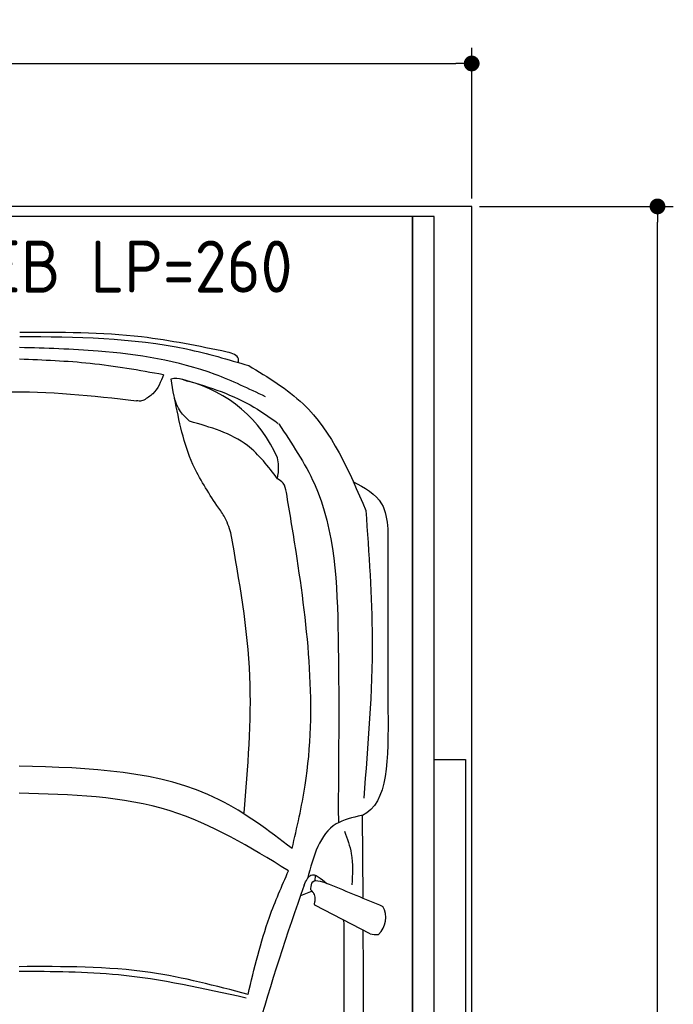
# Model space of a CAD drawing. Header units: millimetres. Extents: x -20 to 3411, y -1009 to 5673.
# Tile 3 of 3: x 1755 to 3411, y 3179 to 5673. Entities that reach past the tile are written whole.
import ezdxf

# ---------------------------------------------------------------- set-up
doc = ezdxf.new("R2010")
doc.units = ezdxf.units.MM
for name, color, linetype in [('4', 3, 'Continuous'), ('5', 3, 'Continuous'), ('Car', 10, 'Continuous')]:
    doc.layers.add(name, color=color, linetype=linetype)
doc.styles.get("Standard").update_dxf_attribs({"font": 'ISOCP.SHX'})
doc.dimstyles.new('GEN-ISO', dxfattribs={"dimscale": 20, "dimtxt": 3.5, "dimasz": 2, "dimexe": 2, "dimexo": 1, "dimgap": 1.5, "dimtad": 1, "dimdec": 1, "dimdsep": 46, "dimtxsty": 'STANDARD', "dimblk": 'PUNKT', "dimcen": 2, "dimclrd": 256, "dimclre": 256, "dimclrt": 2, "dimadec": 0, "dimazin": 0, "dimtp": 0.1, "dimtm": 0.1, "dimtfac": 0.71, "dimtdec": 1, "dimtmove": 2, "dimatfit": 3, "dimldrblk": 'PUNKT', "dimfxl": 1, "dimtolj": 1, "dimarcsym": 0})

# ---------------------------------------------------------------- blocks, each defined once
blk = doc.blocks.new('PUNKT')
at = {"layer": '4', "color": 0, "linetype": 'ByBlock'}
blk.add_line((-0.5, 0), (-1, 0), dxfattribs=at)
at = {"layer": '4', "color": 0, "linetype": 'ByBlock', "const_width": 0.5}
blk.add_lwpolyline([(-0.25, 0, 1), (0.25, 0, 1)], format="xyb", close=True, dxfattribs=at)
blk = doc.blocks.new('*D3')
at = {"layer": '5', "lineweight": -2}
for p, q in [((0, 5220), (0, 5602.1)), ((2900, 5220), (2900, 5602.1)), ((40, 5562.1), (2860, 5562.1))]:
    blk.add_line(p, q, dxfattribs=at)
at = {"layer": 'DEFPOINTS', "color": 0}
for p in [(2900, 5562.1), (0, 5200), (2900, 5200)]:
    blk.add_point(p, dxfattribs=at)
at = {"layer": '5', "lineweight": -2, "xscale": 40, "yscale": 40, "zscale": 40, "rotation": 180}
blk.add_blockref('PUNKT', (0, 5562.1), dxfattribs=at)
at = {"layer": '5', "lineweight": -2, "xscale": 40, "yscale": 40, "zscale": 40}
blk.add_blockref('PUNKT', (2900, 5562.1), dxfattribs=at)
at = {"layer": '5', "color": 2, "insert": (1450, 5627.1), "char_height": 70, "attachment_point": 5}
blk.add_mtext('290', dxfattribs=at)
blk = doc.blocks.new('*D6')
at = {"layer": '5', "lineweight": -2}
for p, q in [((2920, 5200), (3410.6, 5200)), ((3370.6, 40), (3370.6, 5160)), ((2870, 0), (3410.6, 0))]:
    blk.add_line(p, q, dxfattribs=at)
at = {"layer": 'DEFPOINTS', "color": 0}
for p in [(2900, 5200), (3370.6, 5200), (2850, 0)]:
    blk.add_point(p, dxfattribs=at)
at = {"layer": '5', "lineweight": -2, "xscale": 40, "yscale": 40, "zscale": 40}
for p, rotation in [((3370.6, 5200), 90), ((3370.6, 0), 270)]:
    blk.add_blockref('PUNKT', p, dxfattribs=dict(at, rotation=rotation))
at = {"layer": '5', "color": 2, "insert": (3305.6, 2600), "char_height": 70, "attachment_point": 5, "rotation": 90}
blk.add_mtext('\\A1;520', dxfattribs=at)

msp = doc.modelspace()

# ---------------------------------------------------------------- linework, layer by layer
msp.add_line((2750, 5174.91), (150, 5174.91))
msp.add_lwpolyline([(2900, 5200), (2850, 5200), (2850, 5200), (50, 5200), (50, 5200), (0, 5200), (0, 650), (50, 650), (50, 0), (2850, 0), (2850, 650), (2900, 650)], close=True)
for points in [[(150, 30), (2750, 30), (2750, 5174.91)], [(2805, 5174.91), (2750, 5174.91), (2750, 30), (2777.5, 30)], [(2805, 250), (2805, 5174.91)], [(2805, 3799.63), (2884, 3799.63), (2884, 1091.5), (2805, 1091.5)]]:
    msp.add_lwpolyline(points)
at = {"layer": 'Car'}
for p, q in [((2562.03, 3675.14), (2562.41, 3639.14)), ((2625.2, 3449.51), (2623.23, 3657.73)), ((2503.37, 3490.92), (2504.07, 3505.94)), ((2496.21, 3465.41), (2466.26, 3454)), ((2642.93, 3357.56), (2502.96, 3430.72))]:
    msp.add_line(p, q, dxfattribs=at)
for centre, radius, start, end in [((2096.06, 4429.06), 339.38, 23.26593, 75.55597), ((8312.3, 1397.51), 6197.21, 160.355167, 164.006031), ((2623.98, 3398.78), 58.46, 313.10202, 29.1823), ((2657.37, 3411.33), 55.62, 254.91043, 276.76527)]:
    msp.add_arc(centre, radius, start, end, dxfattribs=at)
for points, knots in [([(1755.41, 4870.94), (1897.76, 4869.66), (2094.93, 4867.87), (2282.97, 4812.38), (2335.26, 4796.95)], [0, 0, 0, 0, 423.4928418, 586.5833763, 586.5833763, 586.5833763, 586.5833763]), ([(2281.17, 4831.31), (2209.06, 4846.05), (2035.88, 4881.46), (1858.92, 4881.23), (1755.63, 4881.1)], [0, 0, 0, 0, 220.2894534, 529.0699843, 529.0699843, 529.0699843, 529.0699843]), ([(2377.92, 4717.84), (2335.78, 4738.12), (2202.78, 4802.12), (1988.02, 4835.79), (1821.47, 4840.7), (1755.29, 4842.65)], [0, 0, 0, 0, 139.9486404, 441.7007564, 640.6521216, 640.6521216, 640.6521216, 640.6521216]), ([(2309.35, 4804.58), (2309.65, 4807.89), (2311, 4822.81), (2294.22, 4827.59), (2281.17, 4831.31)], [0, 0, 0, 0, 9.4355672, 42.5072931, 42.5072931, 42.5072931, 42.5072931]), ([(2119.53, 4773.67), (2057.91, 4784.64), (1937.38, 4806.09), (1815.04, 4810.61), (1755.26, 4812.82)], [0, 0, 0, 0, 187.5262556, 366.7655398, 366.7655398, 366.7655398, 366.7655398]), ([(2335.26, 4796.95), (2384.2, 4767.46), (2524.29, 4683.06), (2589.48, 4529.62), (2631.89, 4429.79)], [0, 0, 0, 0, 168.365537, 481.9023638, 481.9023638, 481.9023638, 481.9023638]), ([(2119.53, 4773.67), (2112.44, 4755.91), (2101.81, 4729.3), (2078.01, 4714.46), (2070.1, 4709.52)], [0, 0, 0, 0, 55.1960491, 82.6743953, 82.6743953, 82.6743953, 82.6743953]), ([(2138.92, 4763.8), (2143.63, 4764.45), (2157.91, 4766.42), (2171.57, 4761.2), (2180.71, 4757.71)], [0, 0, 0, 0, 14.1183333, 42.7794359, 42.7794359, 42.7794359, 42.7794359]), ([(2185.71, 4655.94), (2177.52, 4663.76), (2148.08, 4691.9), (2142.76, 4733.66), (2138.92, 4763.8)], [0, 0, 0, 0, 33.4316052, 120.1693208, 120.1693208, 120.1693208, 120.1693208]), ([(2164.76, 4763.14), (2225.08, 4745.39), (2312.8, 4719.59), (2386.78, 4666.91), (2409.88, 4650.47)], [0, 0, 0, 0, 186.5227216, 271.2276863, 271.2276863, 271.2276863, 271.2276863]), ([(1485.03, 4709.6), (1562.49, 4718.97), (1750.97, 4741.78), (1939.95, 4720.55), (2051.26, 4708.04)], [0, 0, 0, 0, 233.3943149, 567.891299, 567.891299, 567.891299, 567.891299]), ([(2254.63, 4442.95), (2232.5, 4476.66), (2178.24, 4559.31), (2158.98, 4656.74), (2147.57, 4714.43)], [0, 0, 0, 0, 120.0031783, 294.2157687, 294.2157687, 294.2157687, 294.2157687]), ([(2070.1, 4709.52), (2068.16, 4708.74), (2062.16, 4706.32), (2055.66, 4707.34), (2051.26, 4708.04)], [0, 0, 0, 0, 6.2040973, 19.1847556, 19.1847556, 19.1847556, 19.1847556]), ([(2408.38, 4510.34), (2384.89, 4541.18), (2328.6, 4615.07), (2238.32, 4640.89), (2185.71, 4655.94)], [0, 0, 0, 0, 113.6549716, 272.306786, 272.306786, 272.306786, 272.306786]), ([(2411.23, 4649.2), (2444.62, 4599.74), (2551.83, 4440.96), (2565.38, 4091.8), (2563.18, 3818.85), (2562.03, 3675.14)], [0, 0, 0, 0, 177.0434798, 568.3902132, 1003.585748, 1003.585748, 1003.585748, 1003.585748]), ([(2408.38, 4510.34), (2409.91, 4521.13), (2412.42, 4538.81), (2409.13, 4556.3), (2407.84, 4563.11)], [0, 0, 0, 0, 32.3883593, 53.0782664, 53.0782664, 53.0782664, 53.0782664]), ([(2430.83, 4475.59), (2429.22, 4484.29), (2426.45, 4499.26), (2413.71, 4507.07), (2408.38, 4510.34)], [0, 0, 0, 0, 25.0784399, 43.1020179, 43.1020179, 43.1020179, 43.1020179]), ([(2599.12, 4503.34), (2628.3, 4487.69), (2678.18, 4460.94), (2684.98, 4406.1), (2687.8, 4383.34)], [0, 0, 0, 0, 92.1890334, 157.5803825, 157.5803825, 157.5803825, 157.5803825]), ([(2445.19, 3573.97), (2457.57, 3627.08), (2514.91, 3873.12), (2479.86, 4181.74), (2439.11, 4425.96), (2430.83, 4475.59)], [0, 0, 0, 0, 163.2605713, 756.2228172, 907.4390255, 907.4390255, 907.4390255, 907.4390255]), ([(2290.41, 4372.99), (2285.42, 4387.54), (2276.82, 4412.62), (2261.2, 4433.98), (2254.63, 4442.95)], [0, 0, 0, 0, 45.7898489, 78.965923, 78.965923, 78.965923, 78.965923]), ([(2631.89, 4429.79), (2639.75, 4321.34), (2657.35, 4078.45), (2637.48, 3835.64), (2626.48, 3701.25)], [0, 0, 0, 0, 325.7557226, 729.5213164, 729.5213164, 729.5213164, 729.5213164]), ([(2323.76, 3663.81), (2333.38, 3779.34), (2353.18, 4017.11), (2311.72, 4252.15), (2290.41, 4372.99)], [0, 0, 0, 0, 346.2479994, 712.6055914, 712.6055914, 712.6055914, 712.6055914]), ([(2445.19, 3573.97), (2385.4, 3619.42), (2187.27, 3770.05), (1932.27, 3777.52), (1754.22, 3782.73)], [0, 0, 0, 0, 221.9805368, 735.5404903, 735.5404903, 735.5404903, 735.5404903]), ([(2436.19, 3517.55), (2338.94, 3576.69), (2130.13, 3703.71), (1885.08, 3710.5), (1754.15, 3714.12)], [0, 0, 0, 0, 335.6578726, 720.7665859, 720.7665859, 720.7665859, 720.7665859]), ([(2621.37, 3657.45), (2598.3, 3652.29), (2521.88, 3635.2), (2499.49, 3554.23), (2483.86, 3497.71)], [0, 0, 0, 0, 67.7242349, 224.3316277, 224.3316277, 224.3316277, 224.3316277]), ([(2623.23, 3657.73), (2623, 3657.66), (2622.4, 3657.49), (2621.76, 3657.46), (2621.37, 3657.45)], [0, 0, 0, 0, 0.7157941, 1.8958435, 1.8958435, 1.8958435, 1.8958435]), ([(2578.12, 3617.38), (2584.95, 3598.7), (2600.95, 3554.96), (2598.11, 3508.27), (2596.49, 3481.51)], [0, 0, 0, 0, 59.065939, 138.3898169, 138.3898169, 138.3898169, 138.3898169]), ([(2333.64, 3204.22), (2349.38, 3270.3), (2374.95, 3377.69), (2419.18, 3478.7), (2436.19, 3517.55)], [0, 0, 0, 0, 203.2133467, 330.2395326, 330.2395326, 330.2395326, 330.2395326]), ([(2475.81, 3480.94), (2480.69, 3491.99), (2492.93, 3519.65), (2518.01, 3498.22), (2533.07, 3485.35)], [0, 0, 0, 0, 30.3325988, 75.9562062, 75.9562062, 75.9562062, 75.9562062]), ([(2492.32, 3472.39), (2493.33, 3479.06), (2496.71, 3501.49), (2525.82, 3488.25), (2538.96, 3483.7)], [0, 0, 0, 0, 17.6737612, 59.3906544, 59.3906544, 59.3906544, 59.3906544]), ([(2496.21, 3465.41), (2494.75, 3466.65), (2492.52, 3468.55), (2492.37, 3471.4), (2492.32, 3472.39)], [0, 0, 0, 0, 5.3936357, 8.285754, 8.285754, 8.285754, 8.285754]), ([(2503.75, 3442.88), (2503.7, 3448.03), (2503.62, 3456.5), (2498.3, 3462.9), (2496.21, 3465.41)], [0, 0, 0, 0, 14.8396852, 24.3889735, 24.3889735, 24.3889735, 24.3889735]), ([(2502.96, 3430.72), (2502.48, 3432.16), (2501.14, 3436.23), (2504.04, 3440.22), (2503.75, 3442.88)], [0, 0, 0, 0, 4.4179874, 12.4309043, 12.4309043, 12.4309043, 12.4309043]), ([(2473.59, 821.09), (2495.09, 1037.35), (2579.81, 1889.38), (2578.05, 2746.34), (2576.75, 3385.78)], [0, 0, 0, 0, 651.7606985, 2567.8765597, 2567.8765597, 2567.8765597, 2567.8765597]), ([(2624.57, 3367.15), (2626.1, 3017.47), (2627.93, 2451.99), (2625.15, 1886.52), (2623.75, 1670.74)], [30.8675023, 30.8675023, 30.8675023, 30.8675023, 135.7738464, 200.5104278, 200.5104278, 200.5104278, 200.5104278]), ([(2333.64, 3204.22), (2251.72, 3225.89), (2061.98, 3276.09), (1865.41, 3275.08), (1753.71, 3274.5)], [0, 0, 0, 0, 253.1812978, 586.4098038, 586.4098038, 586.4098038, 586.4098038]), ([(2328.57, 3195.05), (2221.49, 3219.02), (2032.01, 3261.44), (1838.04, 3262.03), (1753.7, 3262.3)], [0, 0, 0, 0, 327.9588467, 580.2944516, 580.2944516, 580.2944516, 580.2944516])]:
    msp.add_open_spline(points, degree=3, knots=knots, dxfattribs=at)
for points in [[(2687.8, 4383.34), (2687.86, 4230.07), (2687.92, 4076.8), (2687.99, 3923.53)], [(2687.99, 3923.53), (2688.62, 3804.66), (2689.26, 3685.8), (2623.23, 3657.73)], [(2538.96, 3483.7), (2584.32, 3464.9), (2629.67, 3446.09), (2675.02, 3427.28)], [(2576.75, 3385.78), (2576.29, 3387.98), (2575.83, 3390.19), (2575.37, 3392.38)]]:
    msp.add_open_spline(points, degree=3, dxfattribs=at)

# ---------------------------------------------------------------- texts
msp.add_text('2061 EB LP=260', height=132).set_placement((1290.22, 4981.72))

# ---------------------------------------------------------------- dimensions: what is measured, and where the dimension line sits
at = {"layer": '5'}
dim = msp.add_linear_dim(base=(2900, 5562.06), p1=(0, 5200), p2=(2900, 5200), dimstyle='GEN-ISO', override={"dimlfac": 0.1, "dimtolj": 0}, dxfattribs=at)
dim.commit()
dim.dimension.update_dxf_attribs({"geometry": '*D3', "text_midpoint": (1450, 5627.06)})
dim = msp.add_linear_dim(base=(3370.6, 5200), p1=(2850, 0), p2=(2900, 5200), angle=270, dimstyle='GEN-ISO', override={"dimlfac": 0.1}, dxfattribs=at)
dim.commit()
dim.dimension.update_dxf_attribs({"geometry": '*D6', "text_midpoint": (3305.6, 2600)})

doc.saveas('drawing.dxf')
